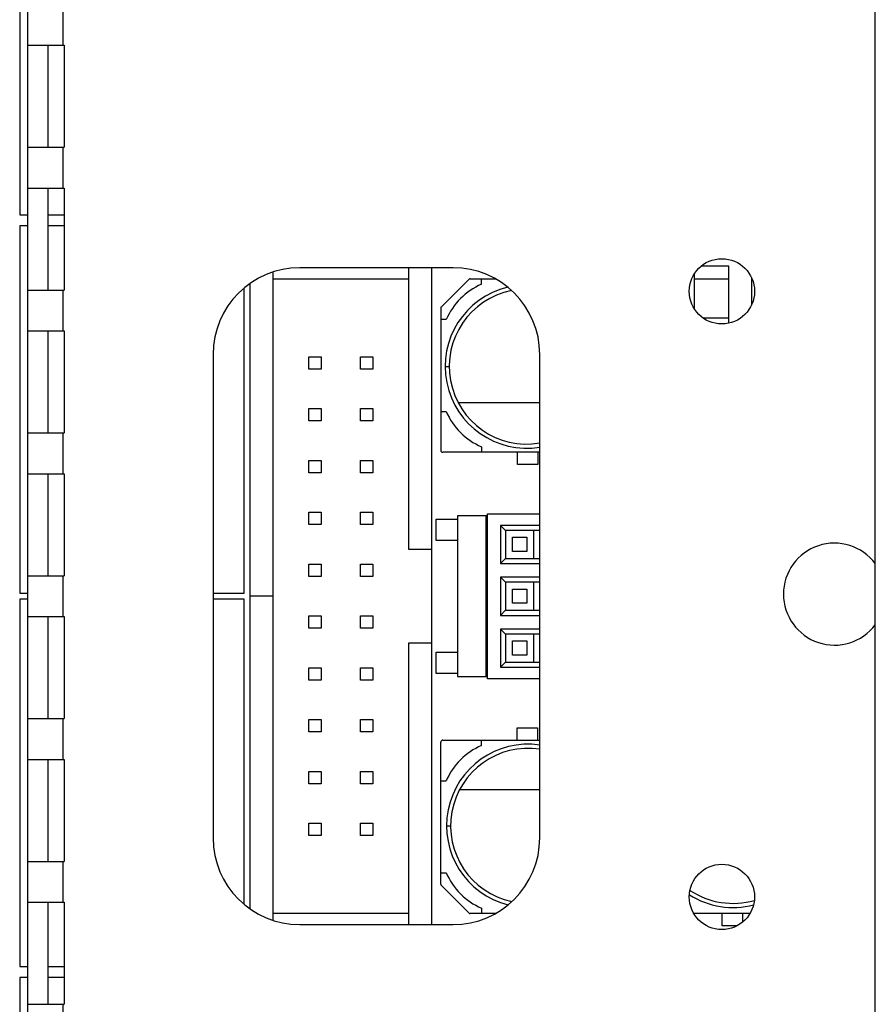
# Model space of a CAD drawing. Header units: millimetres. Extents: x 6 to 490, y 28 to 311.
# Tile 11 of 13: x 329 to 362, y 185 to 224. Entities that reach past the tile are written whole.
import ezdxf

# ---------------------------------------------------------------- set-up
doc = ezdxf.new("R2010")
doc.units = ezdxf.units.MM

msp = doc.modelspace()

# ---------------------------------------------------------------- linework, layer by layer
at = {"color": 7, "linetype": 'Continuous'}
for p, q in [((329.15, 246.602), (329.15, 156.202)), ((362.388, 171.882), (362.388, 231.082)), ((328.85, 230.75), (328.85, 216.35)), ((329.15, 223.002), (330.593, 223.002)), ((329.95, 223.002), (329.95, 219.002)), ((330.593, 223.002), (330.593, 219.002)), ((329.15, 219.002), (330.593, 219.002)), ((329.15, 217.402), (330.593, 217.402)), ((329.95, 217.402), (329.95, 213.402)), ((330.593, 217.402), (330.593, 213.402)), ((328.85, 216.35), (329.15, 216.35)), ((329.95, 216.35), (330.593, 216.35)), ((328.85, 215.916), (328.85, 201.516)), ((329.15, 215.916), (328.85, 215.916)), ((330.593, 215.916), (329.95, 215.916)), ((345.836, 214.279), (339.832, 214.279)), ((344.109, 203.23), (344.109, 214.279)), ((344.995, 214.279), (344.995, 188.524)), ((356.648, 214.345), (355.569, 214.345)), ((356.648, 212.105), (356.648, 214.345)), ((338.779, 214.108), (338.779, 188.694)), ((338.789, 213.829), (338.789, 214.111)), ((355.288, 214.026), (355.288, 212.681)), ((357.531, 213.896), (357.531, 212.81)), ((337.65, 201.516), (337.65, 213.486)), ((337.883, 189.138), (337.883, 213.664)), ((344.109, 213.829), (338.789, 213.829)), ((346.451, 213.82), (345.378, 212.747)), ((346.508, 213.844), (347.496, 213.844)), ((346.954, 213.63), (346.954, 213.844)), ((356.648, 213.825), (355.288, 213.825)), ((329.15, 213.402), (330.593, 213.402)), ((345.354, 212.69), (345.354, 207.124)), ((345.568, 212.244), (345.354, 212.244)), ((356.648, 212.305), (355.642, 212.305)), ((329.15, 211.802), (330.593, 211.802)), ((329.95, 211.802), (329.95, 207.802)), ((330.593, 211.802), (330.593, 207.802)), ((336.432, 210.879), (336.432, 191.924)), ((340.183, 210.305), (340.183, 210.785)), ((340.183, 210.785), (340.663, 210.785)), ((340.663, 210.785), (340.663, 210.305)), ((342.215, 210.305), (342.215, 210.785)), ((342.215, 210.785), (342.695, 210.785)), ((342.695, 210.785), (342.695, 210.305)), ((349.236, 191.924), (349.236, 210.879)), ((340.663, 210.305), (340.183, 210.305)), ((342.695, 210.305), (342.215, 210.305)), ((340.183, 208.273), (340.183, 208.753)), ((340.183, 208.753), (340.663, 208.753)), ((340.663, 208.753), (340.663, 208.273)), ((342.215, 208.273), (342.215, 208.753)), ((342.215, 208.753), (342.695, 208.753)), ((342.695, 208.753), (342.695, 208.273)), ((345.354, 208.644), (345.568, 208.644)), ((340.663, 208.273), (340.183, 208.273)), ((342.695, 208.273), (342.215, 208.273)), ((329.15, 207.802), (330.593, 207.802)), ((349.236, 207.044), (345.434, 207.044)), ((346.954, 207.257), (346.954, 207.044)), ((348.358, 206.565), (348.358, 207.044)), ((349.158, 207.044), (349.158, 206.565)), ((340.183, 206.241), (340.183, 206.721)), ((340.183, 206.721), (340.663, 206.721)), ((340.663, 206.721), (340.663, 206.241)), ((342.215, 206.241), (342.215, 206.721)), ((342.215, 206.721), (342.695, 206.721)), ((342.695, 206.721), (342.695, 206.241)), ((349.158, 206.565), (348.358, 206.565)), ((329.15, 206.202), (330.593, 206.202)), ((329.95, 206.202), (329.95, 202.202)), ((330.593, 206.202), (330.593, 202.202)), ((340.663, 206.241), (340.183, 206.241)), ((342.695, 206.241), (342.215, 206.241)), ((340.183, 204.209), (340.183, 204.689)), ((340.183, 204.689), (340.663, 204.689)), ((340.663, 204.689), (340.663, 204.209)), ((342.215, 204.209), (342.215, 204.689)), ((342.215, 204.689), (342.695, 204.689)), ((342.695, 204.689), (342.695, 204.209)), ((347.182, 198.165), (347.182, 204.629)), ((347.182, 204.629), (349.236, 204.629)), ((340.663, 204.209), (340.183, 204.209)), ((342.695, 204.209), (342.215, 204.209)), ((345.174, 203.589), (345.174, 204.421)), ((345.174, 204.421), (346.006, 204.421)), ((346.006, 204.549), (346.006, 198.253)), ((347.182, 204.549), (346.006, 204.549)), ((347.131, 198.253), (347.131, 204.549)), ((347.131, 204.421), (347.182, 204.421)), ((347.694, 204.177), (347.694, 202.681)), ((349.236, 204.177), (347.694, 204.177)), ((347.894, 203.977), (347.694, 204.177)), ((347.894, 203.977), (347.894, 202.881)), ((349.236, 203.977), (347.894, 203.977)), ((349.006, 202.881), (349.006, 203.977)), ((346.006, 203.589), (345.174, 203.589)), ((348.17, 203.155), (348.17, 203.713)), ((348.17, 203.713), (348.729, 203.713)), ((348.729, 203.713), (348.729, 203.155)), ((344.995, 203.23), (344.109, 203.23)), ((348.729, 203.155), (348.17, 203.155)), ((347.894, 202.881), (347.694, 202.681)), ((347.694, 202.681), (349.236, 202.681)), ((347.894, 202.881), (349.236, 202.881)), ((340.183, 202.177), (340.183, 202.657)), ((340.183, 202.657), (340.663, 202.657)), ((340.663, 202.657), (340.663, 202.177)), ((342.215, 202.177), (342.215, 202.657)), ((342.215, 202.657), (342.695, 202.657)), ((342.695, 202.657), (342.695, 202.177)), ((329.15, 202.202), (330.593, 202.202)), ((340.663, 202.177), (340.183, 202.177)), ((342.695, 202.177), (342.215, 202.177)), ((347.694, 202.145), (347.694, 200.649)), ((349.236, 202.145), (347.694, 202.145)), ((347.894, 201.945), (347.694, 202.145)), ((347.894, 201.945), (347.894, 200.849)), ((349.236, 201.945), (347.894, 201.945)), ((349.006, 200.849), (349.006, 201.945)), ((328.85, 201.516), (329.15, 201.516)), ((336.432, 201.516), (337.65, 201.516)), ((348.17, 201.123), (348.17, 201.681)), ((348.17, 201.681), (348.729, 201.681)), ((348.729, 201.681), (348.729, 201.123)), ((328.85, 201.286), (328.85, 186.886)), ((329.15, 201.286), (328.85, 201.286)), ((337.65, 201.286), (336.432, 201.286)), ((337.65, 189.317), (337.65, 201.286)), ((338.779, 201.401), (337.883, 201.401)), ((348.729, 201.123), (348.17, 201.123)), ((347.894, 200.849), (347.694, 200.649)), ((347.894, 200.849), (349.236, 200.849)), ((329.15, 200.602), (330.593, 200.602)), ((329.95, 200.602), (329.95, 196.602)), ((330.593, 200.602), (330.593, 196.602)), ((340.183, 200.145), (340.183, 200.625)), ((340.183, 200.625), (340.663, 200.625)), ((340.663, 200.625), (340.663, 200.145)), ((342.215, 200.145), (342.215, 200.625)), ((342.215, 200.625), (342.695, 200.625)), ((342.695, 200.625), (342.695, 200.145)), ((347.694, 200.649), (349.236, 200.649)), ((340.663, 200.145), (340.183, 200.145)), ((342.695, 200.145), (342.215, 200.145)), ((347.694, 200.113), (347.694, 198.617)), ((349.236, 200.113), (347.694, 200.113)), ((347.894, 199.913), (347.694, 200.113)), ((344.109, 188.524), (344.109, 199.572)), ((344.109, 199.572), (344.995, 199.572)), ((347.894, 199.913), (347.894, 198.817)), ((349.236, 199.913), (347.894, 199.913)), ((348.17, 199.091), (348.17, 199.649)), ((348.17, 199.649), (348.729, 199.649)), ((348.729, 199.649), (348.729, 199.091)), ((349.006, 198.817), (349.006, 199.913)), ((345.174, 198.373), (345.174, 199.205)), ((345.174, 199.205), (346.006, 199.205)), ((347.894, 198.817), (347.694, 198.617)), ((347.894, 198.817), (349.236, 198.817)), ((348.729, 199.091), (348.17, 199.091)), ((340.183, 198.113), (340.183, 198.593)), ((340.183, 198.593), (340.663, 198.593)), ((340.663, 198.593), (340.663, 198.113)), ((342.215, 198.113), (342.215, 198.593)), ((342.215, 198.593), (342.695, 198.593)), ((342.695, 198.593), (342.695, 198.113)), ((347.694, 198.617), (349.236, 198.617)), ((340.663, 198.113), (340.183, 198.113)), ((342.695, 198.113), (342.215, 198.113)), ((346.006, 198.373), (345.174, 198.373)), ((346.006, 198.253), (347.182, 198.253)), ((347.182, 198.373), (347.131, 198.373)), ((349.236, 198.165), (347.182, 198.165)), ((329.15, 196.602), (330.593, 196.602)), ((340.183, 196.081), (340.183, 196.561)), ((340.183, 196.561), (340.663, 196.561)), ((340.663, 196.561), (340.663, 196.081)), ((342.215, 196.081), (342.215, 196.561)), ((342.215, 196.561), (342.695, 196.561)), ((342.695, 196.561), (342.695, 196.081)), ((348.351, 195.759), (348.351, 196.237)), ((348.351, 196.237), (349.151, 196.237)), ((349.151, 196.237), (349.151, 195.759)), ((340.663, 196.081), (340.183, 196.081)), ((342.695, 196.081), (342.215, 196.081)), ((345.435, 195.759), (349.236, 195.759)), ((346.955, 195.545), (346.955, 195.759)), ((345.355, 190.112), (345.355, 195.679)), ((329.15, 195.002), (330.593, 195.002)), ((329.95, 195.002), (329.95, 191.002)), ((330.593, 195.002), (330.593, 191.002)), ((340.183, 194.049), (340.183, 194.529)), ((340.183, 194.529), (340.663, 194.529)), ((340.663, 194.529), (340.663, 194.049)), ((342.215, 194.049), (342.215, 194.529)), ((342.215, 194.529), (342.695, 194.529)), ((342.695, 194.529), (342.695, 194.049)), ((340.663, 194.049), (340.183, 194.049)), ((342.695, 194.049), (342.215, 194.049)), ((345.355, 194.159), (345.568, 194.159)), ((340.183, 192.017), (340.183, 192.497)), ((340.183, 192.497), (340.663, 192.497)), ((340.663, 192.497), (340.663, 192.017)), ((342.215, 192.017), (342.215, 192.497)), ((342.215, 192.497), (342.695, 192.497)), ((342.695, 192.497), (342.695, 192.017)), ((340.663, 192.017), (340.183, 192.017)), ((342.695, 192.017), (342.215, 192.017)), ((329.15, 191.002), (330.593, 191.002)), ((345.355, 190.559), (345.568, 190.559)), ((345.378, 190.055), (346.451, 188.982)), ((329.15, 189.402), (330.593, 189.402)), ((329.95, 189.402), (329.95, 185.402)), ((330.593, 189.402), (330.593, 185.402)), ((346.955, 189.172), (346.955, 188.959)), ((338.789, 188.691), (338.789, 188.973)), ((338.789, 188.973), (344.109, 188.973)), ((347.496, 188.959), (346.508, 188.959)), ((357.473, 188.959), (355.276, 188.959)), ((356.382, 188.477), (356.382, 188.959)), ((357.182, 188.959), (357.182, 188.621)), ((339.832, 188.524), (345.836, 188.524)), ((356.964, 188.477), (356.382, 188.477)), ((328.85, 186.886), (329.15, 186.886)), ((329.95, 186.886), (330.593, 186.886)), ((328.85, 186.452), (328.85, 172.052)), ((329.15, 186.452), (328.85, 186.452)), ((330.593, 186.452), (329.95, 186.452)), ((329.15, 185.402), (330.593, 185.402))]:
    msp.add_line(p, q, dxfattribs=at)
at = {"color": 9, "linetype": 'Continuous'}
for p, q in [((330.55, 223.002), (330.55, 224.602)), ((330.55, 217.402), (330.55, 219.002)), ((330.55, 211.802), (330.55, 213.402)), ((345.527, 210.409), (345.687, 210.409)), ((346.03, 209.001), (349.236, 208.997)), ((330.55, 206.202), (330.55, 207.802)), ((330.55, 200.602), (330.55, 202.202)), ((330.55, 195.002), (330.55, 196.602)), ((349.236, 193.804), (346.089, 193.808)), ((345.582, 192.402), (345.742, 192.401)), ((330.55, 189.402), (330.55, 191.002)), ((330.55, 183.802), (330.55, 185.402))]:
    msp.add_line(p, q, dxfattribs=at)
at = {"color": 7, "linetype": 'Continuous'}
for centre in [(356.374, 213.353), (356.374, 189.611)]:
    msp.add_circle(centre, 1.28, dxfattribs=at)
for centre, radius, start, end in [((339.832, 210.879), 3.4, 90, 180), ((345.836, 210.879), 3.4, 0, 90), ((348.727, 210.405), 3.2, 103.5252, 279.1557), ((347.994, 211.204), 2.64, 113.1998, 156.8002), ((346.508, 213.764), 0.08, 90, 135), ((345.434, 212.69), 0.08, 135, 180), ((347.994, 209.684), 2.64, 203.1998, 246.8002), ((345.434, 207.124), 0.08, 180, 270), ((360.788, 201.482), 2, 36.8699, 323.1301), ((345.435, 195.679), 0.08, 90, 180), ((347.995, 193.119), 2.64, 113.1998, 156.8002), ((348.782, 192.398), 3.2, 81.8548, 255.7026), ((339.832, 191.924), 3.4, 180, 270), ((345.836, 191.924), 3.4, 270, 0), ((347.995, 191.599), 2.64, 203.1998, 246.8002), ((345.435, 190.112), 0.08, 180, 225), ((356.809, 192.398), 3.2, 237.7125, 284.5997), ((346.508, 189.039), 0.08, 225, 270)]:
    msp.add_arc(centre, radius, start, end, dxfattribs=at)
at = {"color": 9, "linetype": 'Continuous'}
for centre, start, end in [((348.727, 210.405), 101.3556, 279.6421), ((348.782, 192.398), 81.4209, 257.7733), ((356.809, 192.398), 236.312, 285.9807)]:
    msp.add_arc(centre, 3.04, start, end, dxfattribs=at)

doc.saveas('drawing.dxf')
